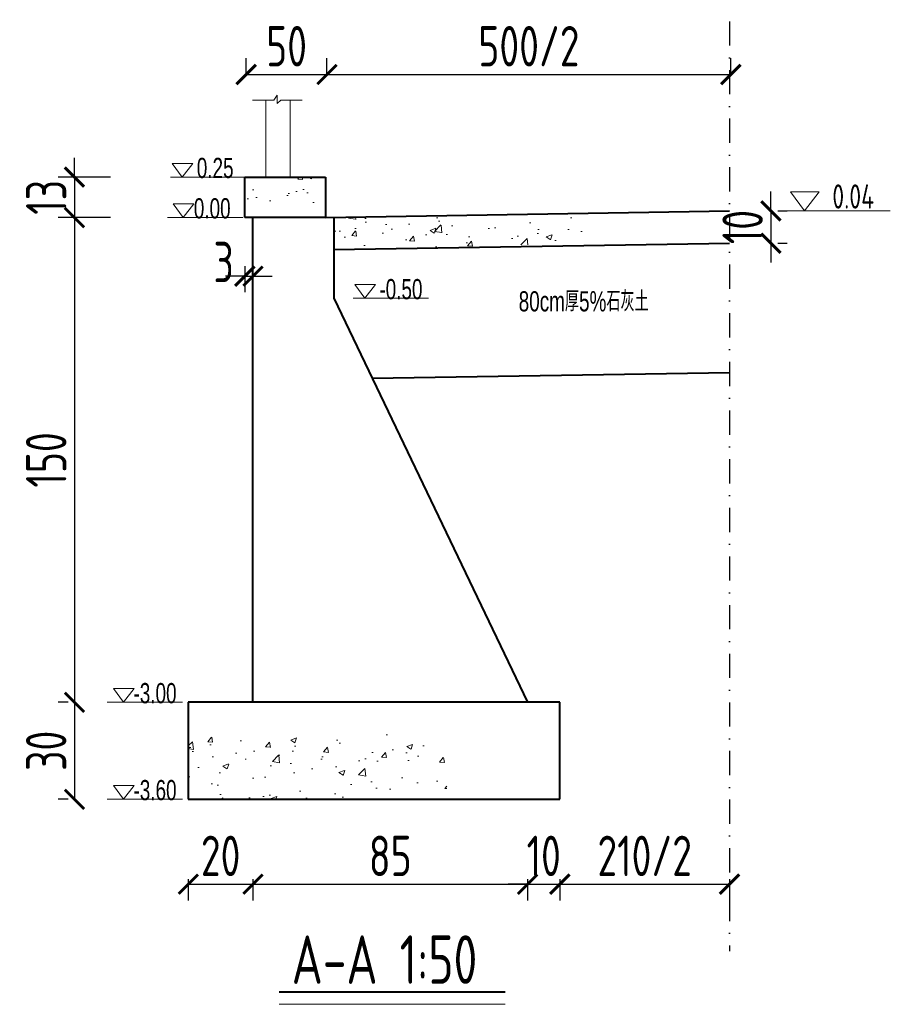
# Model space of a CAD drawing. Header units: inches. Extents: x 97745 to 142261, y 62673 to 100665.
# Tile 48 of 148: x 114224 to 114763, y 75539 to 76149. Entities that reach past the tile are written whole.
import ezdxf

# ---------------------------------------------------------------- set-up
doc = ezdxf.new("R2010")
doc.units = ezdxf.units.IN
doc.header["$MEASUREMENT"] = 0
doc.linetypes.add('DASHDOTX2', pattern=[2, 1, -0.5, 0, -0.5])
doc.layers.get('0').update_dxf_attribs({"lineweight": 15})
for name, color, linetype, lineweight in [('BM1', 7, 'Continuous', 15), ('文字', 7, 'Continuous', 20), ('轮廓线', 1, 'Continuous', 40)]:
    doc.layers.add(name, color=color, linetype=linetype, lineweight=lineweight)
doc.layers.add('轴线', color=3, linetype='DASHDOTX2')
doc.styles.add('HZTXT', font='tssdeng.shx', dxfattribs={"width": 0.75, "bigfont": 'hztxt.shx'})
doc.styles.get("Standard").update_dxf_attribs({"font": 'hztxt_e.shx', "width": 0.7, "bigfont": 'hztxt.shx'})
doc.dimstyles.new('3', dxfattribs={"dimtxt": 25, "dimasz": 12, "dimexe": 10, "dimexo": 30, "dimgap": 5, "dimtad": 1, "dimdec": 0, "dimzin": 0, "dimdsep": 46, "dimtxsty": 'HZTXT', "dimblk": 'ARCHTICK', "dimcen": 0, "dimclrt": 7, "dimazin": 2, "dimtfac": 1, "dimtdec": 0, "dimtix": 1, "dimtmove": 2, "dimatfit": 3, "dimfxl": 250, "dimtolj": 1, "dimtzin": 0, "dimarcsym": 0})

# ---------------------------------------------------------------- blocks, each defined once
blk = doc.blocks.new('_ArchTick')
at = {"color": 0, "linetype": 'ByBlock', "const_width": 0.15}
blk.add_lwpolyline([(-0.5, -0.5), (0.5, 0.5)], dxfattribs=at)
blk = doc.blocks.new('*D730')
at = {"color": 0, "lineweight": -2}
for p, q in [((114328.07, 75616.76), (114328.07, 75603.66)), ((114328.07, 75613.66), (114368.07, 75613.66)), ((114368.07, 75616.76), (114368.07, 75603.66))]:
    blk.add_line(p, q, dxfattribs=at)
at = {"color": 0, "lineweight": -2, "xscale": 12, "yscale": 12, "zscale": 12, "rotation": 180}
blk.add_blockref('_ArchTick', (114328.07, 75613.66), dxfattribs=at)
at = {"color": 0, "lineweight": -2, "xscale": 12, "yscale": 12, "zscale": 12}
blk.add_blockref('_ArchTick', (114368.07, 75613.66), dxfattribs=at)
at = {"color": 7, "insert": (114348.07, 75631.16), "char_height": 25, "attachment_point": 5, "style": 'HZTXT'}
blk.add_mtext('\\A1;20', dxfattribs=at)
blk = doc.blocks.new('*D731')
at = {"color": 0, "lineweight": -2}
for p, q in [((114368.07, 75616.76), (114368.07, 75603.66)), ((114368.07, 75613.66), (114538.07, 75613.66)), ((114538.07, 75616.76), (114538.07, 75603.66))]:
    blk.add_line(p, q, dxfattribs=at)
at = {"color": 0, "lineweight": -2, "xscale": 12, "yscale": 12, "zscale": 12, "rotation": 180}
blk.add_blockref('_ArchTick', (114368.07, 75613.66), dxfattribs=at)
at = {"color": 0, "lineweight": -2, "xscale": 12, "yscale": 12, "zscale": 12}
blk.add_blockref('_ArchTick', (114538.07, 75613.66), dxfattribs=at)
at = {"color": 7, "insert": (114453.07, 75631.16), "char_height": 25, "attachment_point": 5, "style": 'HZTXT'}
blk.add_mtext('\\A1;85', dxfattribs=at)
blk = doc.blocks.new('*D732')
at = {"color": 0, "lineweight": -2}
for p, q in [((114538.07, 75613.66), (114526.07, 75613.66)), ((114538.07, 75616.76), (114538.07, 75603.66)), ((114538.07, 75613.66), (114558.07, 75613.66)), ((114558.07, 75616.76), (114558.07, 75603.66)), ((114558.07, 75613.66), (114570.07, 75613.66))]:
    blk.add_line(p, q, dxfattribs=at)
at = {"color": 0, "lineweight": -2, "xscale": 12, "yscale": 12, "zscale": 12}
blk.add_blockref('_ArchTick', (114538.07, 75613.66), dxfattribs=at)
at = {"color": 0, "lineweight": -2, "xscale": 12, "yscale": 12, "zscale": 12, "rotation": 180}
blk.add_blockref('_ArchTick', (114558.07, 75613.66), dxfattribs=at)
at = {"color": 7, "insert": (114548.07, 75631.16), "char_height": 25, "attachment_point": 5, "style": 'HZTXT'}
blk.add_mtext('\\A1;10', dxfattribs=at)
blk = doc.blocks.new('*D733')
at = {"color": 0, "lineweight": -2}
for p, q in [((114257.6, 76051.19), (114257.6, 76063.19)), ((114280, 76051.19), (114247.6, 76051.19)), ((114257.6, 76051.19), (114257.6, 76026.19)), ((114280, 76026.19), (114247.6, 76026.19)), ((114257.6, 76026.19), (114257.6, 76014.19))]:
    blk.add_line(p, q, dxfattribs=at)
at = {"color": 0, "lineweight": -2, "xscale": 12, "yscale": 12, "zscale": 12}
for p, rotation in [((114257.6, 76051.19), 270), ((114257.6, 76026.19), 90)]:
    blk.add_blockref('_ArchTick', p, dxfattribs=dict(at, rotation=rotation))
at = {"color": 7, "insert": (114240.1, 76038.69), "char_height": 25, "attachment_point": 5, "rotation": 90, "style": 'HZTXT'}
blk.add_mtext('\\A1;13', dxfattribs=at)
blk = doc.blocks.new('*D734')
at = {"color": 0, "lineweight": -2}
for p, q in [((114253.8, 76026.19), (114247.6, 76026.19)), ((114257.6, 76026.19), (114257.6, 75726.19)), ((114253.8, 75726.19), (114247.6, 75726.19))]:
    blk.add_line(p, q, dxfattribs=at)
at = {"color": 0, "lineweight": -2, "xscale": 12, "yscale": 12, "zscale": 12}
for p, rotation in [((114257.6, 76026.19), 90), ((114257.6, 75726.19), 270)]:
    blk.add_blockref('_ArchTick', p, dxfattribs=dict(at, rotation=rotation))
at = {"color": 7, "insert": (114240.1, 75876.19), "char_height": 25, "attachment_point": 5, "rotation": 90, "style": 'HZTXT'}
blk.add_mtext('\\A1;150', dxfattribs=at)
blk = doc.blocks.new('*D735')
at = {"color": 0, "lineweight": -2}
for p, q in [((114253.8, 75726.19), (114247.6, 75726.19)), ((114257.6, 75726.19), (114257.6, 75666.19)), ((114253.8, 75666.19), (114247.6, 75666.19))]:
    blk.add_line(p, q, dxfattribs=at)
at = {"color": 0, "lineweight": -2, "xscale": 12, "yscale": 12, "zscale": 12}
for p, rotation in [((114257.6, 75726.19), 90), ((114257.6, 75666.19), 270)]:
    blk.add_blockref('_ArchTick', p, dxfattribs=dict(at, rotation=rotation))
at = {"color": 7, "insert": (114240.1, 75696.19), "char_height": 25, "attachment_point": 5, "rotation": 90, "style": 'HZTXT'}
blk.add_mtext('\\A1;30', dxfattribs=at)
blk = doc.blocks.new('三角形')
at = {"layer": '轮廓线', "color": 0, "lineweight": 20}
for p, q in [((24441.9, 199232.1), (24477.5, 199232.1)), ((24459.3, 199208.6), (24441.9, 199232.1)), ((24477.5, 199232.1), (24459.3, 199208.6))]:
    blk.add_line(p, q, dxfattribs=at)
blk = doc.blocks.new('*D739')
at = {"color": 0, "lineweight": -2}
for p, q in [((114688.7, 76030.29), (114688.7, 76042.29)), ((114688.7, 76030.29), (114688.7, 76010.29)), ((114693.07, 76030.29), (114698.7, 76030.29)), ((114688.7, 76010.29), (114688.7, 75998.29)), ((114693.07, 76010.29), (114698.7, 76010.29))]:
    blk.add_line(p, q, dxfattribs=at)
at = {"color": 0, "lineweight": -2, "xscale": 12, "yscale": 12, "zscale": 12}
for p, rotation in [((114688.7, 76030.29), 270), ((114688.7, 76010.29), 90)]:
    blk.add_blockref('_ArchTick', p, dxfattribs=dict(at, rotation=rotation))
at = {"color": 7, "insert": (114671.2, 76020.29), "char_height": 25, "attachment_point": 5, "rotation": 90, "style": 'HZTXT'}
blk.add_mtext('\\A1;10', dxfattribs=at)
blk = doc.blocks.new('*D736')
at = {"color": 0, "lineweight": -2}
for p, q in [((114363.9, 76114.91), (114363.9, 76124.71)), ((114413.9, 76114.91), (114413.9, 76124.71)), ((114363.9, 76114.71), (114413.9, 76114.71))]:
    blk.add_line(p, q, dxfattribs=at)
at = {"color": 0, "lineweight": -2, "xscale": 12, "yscale": 12, "zscale": 12, "rotation": 180}
blk.add_blockref('_ArchTick', (114363.9, 76114.71), dxfattribs=at)
at = {"color": 0, "lineweight": -2, "xscale": 12, "yscale": 12, "zscale": 12}
blk.add_blockref('_ArchTick', (114413.9, 76114.71), dxfattribs=at)
at = {"color": 7, "insert": (114388.9, 76132.21), "char_height": 25, "attachment_point": 5, "style": 'HZTXT'}
blk.add_mtext('\\A1;50', dxfattribs=at)
blk = doc.blocks.new('*D740')
at = {"color": 0, "lineweight": -2}
for p, q in [((114363.07, 75996.19), (114363.07, 75979.91)), ((114368.07, 75996.19), (114368.07, 75979.91)), ((114363.07, 75989.91), (114351.07, 75989.91)), ((114363.07, 75989.91), (114368.07, 75989.91)), ((114368.07, 75989.91), (114380.07, 75989.91))]:
    blk.add_line(p, q, dxfattribs=at)
at = {"color": 0, "lineweight": -2, "xscale": 12, "yscale": 12, "zscale": 12}
blk.add_blockref('_ArchTick', (114363.07, 75989.91), dxfattribs=at)
at = {"color": 0, "lineweight": -2, "xscale": 12, "yscale": 12, "zscale": 12, "rotation": 180}
blk.add_blockref('_ArchTick', (114368.07, 75989.91), dxfattribs=at)
at = {"color": 7, "insert": (114349.97, 75998.66), "char_height": 25, "attachment_point": 5, "style": 'HZTXT'}
blk.add_mtext('\\A1;3', dxfattribs=at)
blk = doc.blocks.new('*D737')
at = {"color": 0, "lineweight": -2}
for p, q in [((114413.9, 76114.91), (114413.9, 76124.71)), ((114663.9, 76114.91), (114663.9, 76124.71)), ((114413.9, 76114.71), (114663.9, 76114.71))]:
    blk.add_line(p, q, dxfattribs=at)
at = {"color": 0, "lineweight": -2, "xscale": 12, "yscale": 12, "zscale": 12, "rotation": 180}
blk.add_blockref('_ArchTick', (114413.9, 76114.71), dxfattribs=at)
at = {"color": 0, "lineweight": -2, "xscale": 12, "yscale": 12, "zscale": 12}
blk.add_blockref('_ArchTick', (114663.9, 76114.71), dxfattribs=at)
at = {"color": 7, "insert": (114538.9, 76132.21), "char_height": 25, "attachment_point": 5, "style": 'HZTXT'}
blk.add_mtext('\\A1;500/2', dxfattribs=at)
blk = doc.blocks.new('*D738')
at = {"color": 0, "lineweight": -2}
for p, q in [((114558.07, 75616.76), (114558.07, 75603.66)), ((114558.07, 75613.66), (114663.07, 75613.66)), ((114663.07, 75616.76), (114663.07, 75603.66))]:
    blk.add_line(p, q, dxfattribs=at)
at = {"color": 0, "lineweight": -2, "xscale": 12, "yscale": 12, "zscale": 12, "rotation": 180}
blk.add_blockref('_ArchTick', (114558.07, 75613.66), dxfattribs=at)
at = {"color": 0, "lineweight": -2, "xscale": 12, "yscale": 12, "zscale": 12}
blk.add_blockref('_ArchTick', (114663.07, 75613.66), dxfattribs=at)
at = {"color": 7, "insert": (114610.57, 75631.16), "char_height": 25, "attachment_point": 5, "style": 'HZTXT'}
blk.add_mtext('\\A1;210/2', dxfattribs=at)

msp = doc.modelspace()

# ---------------------------------------------------------------- hatches: boundary and pattern name
h = msp.add_hatch()
h.set_pattern_fill('AR-CONC', color=256, scale=5, style=0)
h.set_pattern_definition([(50, (67310.01, -24474.013), (35.863009, -3.137607), [3.75, -41.25]), (355, (67310.01, -24474.013), (-6.937567, 37.609607), [3, -33]), (100.4514, (67312.997, -24474.275), (28.925469, 34.471977), [3.18701, -35.057106]), (46.1842, (67310.01, -24464.013), (53.362052, -8.27595), [5.625, -61.875]), (96.6356, (67314.456, -24464.703), (46.733135, 48.705894), [4.780514, -52.58565]), (351.1842, (67310.01, -24464.013), (46.733097, 48.70593), [4.5, -49.5]), (21, (67315.01, -24466.513), (29.8453526, -20.1309445), [3.75, -41.25]), (326, (67315.01, -24466.513), (12.165767, 36.257502), [3, -33]), (71.4514, (67317.496, -24468.19), (42.011131, 16.126525), [3.18701, -35.057106]), (37.5, (67310.009, -24474.013), (0.6079928, 16.6446927), [0, -32.6, 0, -33.5, 0, -33.125]), (7.5, (67310.009, -24474.013), (13.153477, 19.7205856), [0, -19.1, 0, -31.85, 0, -12.625]), (327.5, (67298.859, -24474.013), (26.6911218, -1.1277436), [0, -12.5, 0, -39, 0, -51.75]), (317.5, (67293.859, -24474.013), (29.1593085, 5.005249), [0, -16.25, 0, -25.9, 0, -36.75])])
h.paths.add_polyline_path([(114363.073, 76051.193), (114363.073, 76026.193), (114368.073, 76026.193), (114413.073, 76026.193), (114413.073, 76051.193)])
h = msp.add_hatch()
h.set_pattern_fill('AR-CONC', color=256, scale=5, style=0)
h.set_pattern_definition([(50, (67310.01, -22989.013), (35.863009, -3.137607), [3.75, -41.25]), (355, (67310.01, -22989.013), (-6.937567, 37.609607), [3, -33]), (100.4514, (67312.997, -22989.275), (28.925469, 34.471977), [3.18701, -35.057106]), (46.1842, (67310.01, -22979.013), (53.362052, -8.27595), [5.625, -61.875]), (96.6356, (67314.456, -22979.703), (46.733135, 48.705894), [4.780514, -52.58565]), (351.1842, (67310.01, -22979.013), (46.733097, 48.70593), [4.5, -49.5]), (21, (67315.01, -22981.513), (29.845353, -20.1309445), [3.75, -41.25]), (326, (67315.01, -22981.513), (12.165767, 36.257502), [3, -33]), (71.4514, (67317.496, -22983.19), (42.011131, 16.126525), [3.18701, -35.057106]), (37.5, (67310.009, -22989.013), (0.6079928, 16.6446927), [0, -32.6, 0, -33.5, 0, -33.125]), (7.5, (67310.009, -22989.013), (13.153477, 19.7205856), [0, -19.1, 0, -31.85, 0, -12.625]), (327.5, (67298.859, -22989.013), (26.6911218, -1.1277436), [0, -12.5, 0, -39, 0, -51.75]), (317.5, (67293.859, -22989.013), (29.1593085, 5.005249), [0, -16.25, 0, -25.9, 0, -36.75])])
h.paths.add_polyline_path([(114575.533, 76020.125), (114574.142, 76021.414), (114577.365, 76021.414), (114575.533, 76022.831), (114575.533, 76030.303), (114418.073, 76026.32), (114418.073, 76006.32), (114575.533, 76010.303)])
h = msp.add_hatch()
h.set_pattern_fill('AR-CONC', color=256, scale=5, style=0)
h.set_pattern_definition([(50, (67310.01, -22829.013), (35.863009, -3.137607), [3.75, -41.25]), (355, (67310.01, -22829.013), (-6.937567, 37.609607), [3, -33]), (100.4514, (67312.997, -22829.275), (28.925469, 34.471977), [3.18701, -35.057106]), (46.1842, (67310.01, -22819.013), (53.362052, -8.27595), [5.625, -61.875]), (96.6356, (67314.456, -22819.703), (46.733135, 48.705894), [4.780514, -52.58565]), (351.1842, (67310.01, -22819.013), (46.733097, 48.70593), [4.5, -49.5]), (21, (67315.01, -22821.513), (29.845353, -20.1309445), [3.75, -41.25]), (326, (67315.01, -22821.513), (12.165767, 36.257502), [3, -33]), (71.4514, (67317.496, -22823.19), (42.011131, 16.126525), [3.18701, -35.057106]), (37.5, (67310.009, -22829.013), (0.6079928, 16.6446927), [0, -32.6, 0, -33.5, 0, -33.125]), (7.5, (67310.009, -22829.013), (13.153477, 19.7205856), [0, -19.1, 0, -31.85, 0, -12.625]), (327.5, (67298.859, -22829.013), (26.6911218, -1.1277436), [0, -12.5, 0, -39, 0, -51.75]), (317.5, (67293.859, -22829.013), (29.1593085, 5.005249), [0, -16.25, 0, -25.9, 0, -36.75])])
h.paths.add_polyline_path([(114328.073, 75706.193), (114328.073, 75666.193), (114488.073, 75666.193), (114488.073, 75706.193)])

# ---------------------------------------------------------------- linework, layer by layer
for p, q in [((114380.921, 76098.854), (114383.152, 76101.935)), ((114383.152, 76101.935), (114383.152, 76096.808)), ((114376.065, 76098.854), (114367.725, 76098.854)), ((114367.725, 76098.854), (114380.921, 76098.854)), ((114376.065, 76051.193), (114376.065, 76098.854)), ((114383.152, 76096.808), (114385.258, 76098.854)), ((114385.258, 76098.854), (114398.517, 76098.854)), ((114391.065, 76051.193), (114391.065, 76098.854)), ((114363.72, 76051.193), (114317.087, 76051.193)), ((114361.875, 76026.193), (114315.241, 76026.193)), ((114476.749, 75976.193), (114430.115, 75976.193)), ((114324.537, 75726.193), (114277.903, 75726.193)), ((114324.537, 75666.193), (114277.903, 75666.193)), ((114384.368, 75539.323), (114524.208, 75539.323))]:
    msp.add_line(p, q)
at = {"layer": 'BM1'}
msp.add_lwpolyline([(114418.073, 75976.193), (114418.073, 76026.275), (114413.073, 76026.193), (114368.073, 76026.193), (114368.073, 75726.193), (114538.073, 75726.193)], close=True, dxfattribs=at)
at = {"layer": '文字', "ltscale": 0.5}
msp.add_line((114762.616, 76030.303), (114698.05, 76030.303), dxfattribs=at)
at = {"layer": '轮廓线'}
for p, q in [((114363.073, 76026.193), (114363.073, 76051.193)), ((114363.073, 76051.193), (114413.073, 76051.193)), ((114413.073, 76051.193), (114413.073, 76026.193)), ((114413.073, 76026.193), (114663.073, 76030.286)), ((114413.073, 76026.193), (114363.073, 76026.193)), ((114368.073, 75726.193), (114368.073, 76026.193)), ((114418.073, 76026.193), (114418.073, 75976.193)), ((114418.073, 76006.32), (114663.073, 76010.286)), ((114418.073, 75976.193), (114538.073, 75726.193)), ((114441.833, 75926.694), (114663.073, 75930.275)), ((114558.073, 75726.193), (114328.073, 75726.193)), ((114328.073, 75726.193), (114328.073, 75666.193)), ((114558.073, 75666.193), (114558.073, 75726.193)), ((114328.073, 75666.193), (114558.073, 75666.193)), ((114384.368, 75547.116), (114524.208, 75547.116))]:
    msp.add_line(p, q, dxfattribs=at)
at = {"layer": '轴线', "ltscale": 15}
msp.add_line((114663.073, 76147.582), (114663.073, 75572.254), dxfattribs=at)

# ---------------------------------------------------------------- block references
at = {"xscale": 0.3600000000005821, "yscale": 0.3600000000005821, "zscale": 0.36}
for p in [(105518.957, 4336.115), (105519.612, 4311.115), (105631.986, 4261.115), (105482.633, 4011.115), (105482.633, 3951.115)]:
    msp.add_blockref('三角形', p, dxfattribs=at)
at = {"layer": '轮廓线', "color": 0, "xscale": 0.5, "yscale": 0.5, "zscale": 0.5}
msp.add_blockref('三角形', (102479.843, -23573.974), dxfattribs=at)

# ---------------------------------------------------------------- texts
at = {"width": 0.7}
for s, p in [('0.25', (114333.32, 76050.632)), ('0.00', (114331.475, 76025.632)), ('-0.50', (114446.349, 75975.632)), ('80cm厚5%%%石灰土', (114532.58, 75968.102)), ('-3.00', (114294.137, 75725.632)), ('-3.60', (114294.137, 75665.632))]:
    msp.add_text(s, height=12.5, dxfattribs=at).set_placement(p)
at = {"layer": '文字', "ltscale": 0.5, "style": 'HZTXT', "width": 0.75}
msp.add_text('0.04', height=15, dxfattribs=at).set_placement((114726.695, 76031.718))
at = {"layer": '文字', "style": 'HZTXT', "width": 0.75}
msp.add_text('A-A 1:50', height=30, dxfattribs=at).set_placement((114392.038, 75551.994))

# ---------------------------------------------------------------- dimensions: what is measured, and where the dimension line sits
for base, p1, p2, text, picture, middle in [((114413.896, 76114.712), (114363.896, 76084.91), (114413.896, 76084.91), '50', '*D736', (114388.896, 76132.212)), ((114663.896, 76114.712), (114413.896, 76084.91), (114663.896, 76084.91), '500/2', '*D737', (114538.896, 76132.212)), ((114663.073, 75613.657), (114558.073, 75646.757), (114663.073, 75646.757), '210/2', '*D738', (114610.573, 75631.157))]:
    dim = msp.add_linear_dim(base=base, p1=p1, p2=p2, text=text, dimstyle='3', override={"dimlfac": 0.5})
    dim.commit()
    dim.dimension.update_dxf_attribs({"geometry": picture, "text_midpoint": middle})
for base, p1, p2, picture, middle in [((114257.601797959, 76026.193334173), (114309.99714876, 76051.193334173), (114309.99714876, 76026.193334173), '*D733', (114240.101797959, 76038.693334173)), ((114257.602, 75726.193), (114283.799, 76026.193), (114283.799, 75726.193), '*D734', (114240.102, 75876.193)), ((114257.602, 75666.193), (114283.799, 75726.193), (114283.799, 75666.193), '*D735', (114240.102, 75696.193))]:
    dim = msp.add_linear_dim(base=base, p1=p1, p2=p2, angle=90, dimstyle='3', override={"dimlfac": 0.5})
    dim.commit()
    dim.dimension.update_dxf_attribs({"geometry": picture, "text_midpoint": middle})
dim = msp.add_aligned_dim(p1=(114663.073, 76030.286), p2=(114663.073, 76010.286), distance=25.624, dimstyle='3', override={"dimlfac": 0.5})
dim.commit()
dim.dimension.update_dxf_attribs({"geometry": '*D739', "text_midpoint": (114671.197, 76020.286)})
dim = msp.add_linear_dim(base=(114368.073297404, 75989.911289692), p1=(114363.073297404, 76026.193334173), p2=(114368.073297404, 76026.193334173), dimstyle='3', override={"dimlfac": 0.5})
dim.commit()
dim.dimension.update_dxf_attribs({"geometry": '*D740', "text_midpoint": (114349.968468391, 75998.661289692), "dimtype": 160})
for base, p1, p2, picture, middle in [((114368.073, 75613.657), (114328.073, 75646.757), (114368.073, 75646.757), '*D730', (114348.073, 75631.157)), ((114538.073, 75613.657), (114368.073, 75646.757), (114538.073, 75646.757), '*D731', (114453.073, 75631.157)), ((114558.073, 75613.657), (114538.073, 75646.757), (114558.073, 75646.757), '*D732', (114548.073, 75631.157))]:
    dim = msp.add_linear_dim(base=base, p1=p1, p2=p2, dimstyle='3', override={"dimlfac": 0.5})
    dim.commit()
    dim.dimension.update_dxf_attribs({"geometry": picture, "text_midpoint": middle})

doc.saveas('drawing.dxf')
